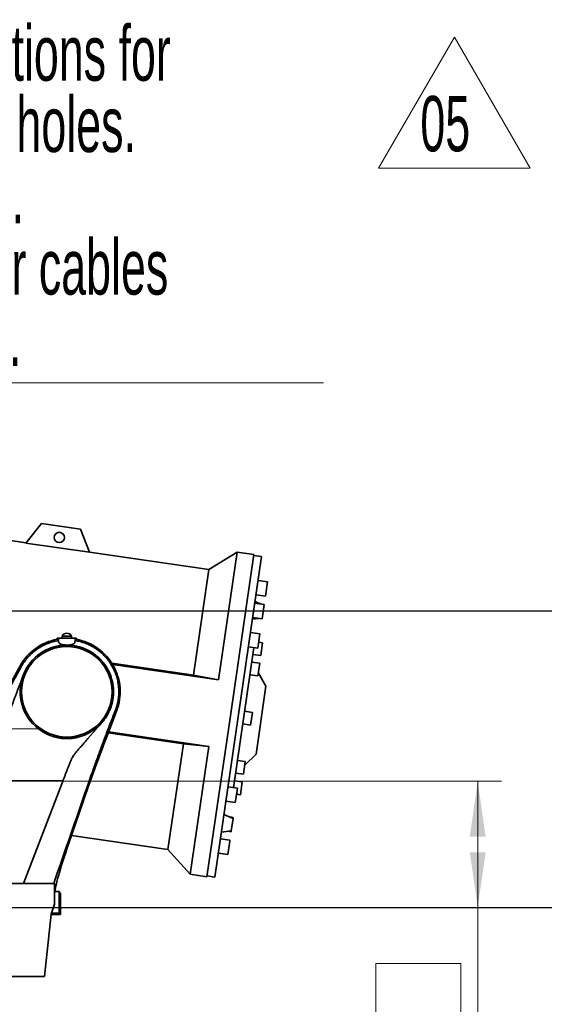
# Model space of a CAD drawing. Header units: millimetres. Extents: x 0 to 12115, y 0 to 8400.
# Tile 19 of 120: x 2733 to 3396, y 3260 to 4506. Entities that reach past the tile are written whole.
import ezdxf

# ---------------------------------------------------------------- set-up
doc = ezdxf.new("R2010")
doc.units = ezdxf.units.MM
doc.header["$LTSCALE"] = 20
doc.layers.add('SVART_TEXT', color=7, linetype='Continuous')
doc.styles.add('SLDTEXTSTYLE0', font='TXT', dxfattribs={"width": 0.605})
doc.dimstyles.new('SLDDIMSTYLE0', dxfattribs={"dimtxt": 70, "dimasz": 70, "dimexe": 0, "dimexo": 0.0625, "dimgap": 17.5, "dimtad": 1, "dimdec": 1, "dimrnd": 1e-09, "dimzin": 12, "dimdsep": 46, "dimtxsty": 'SLDTEXTSTYLE0', "dimsah": 1, "dimcen": 0.09, "dimadec": 0, "dimazin": 3, "dimtfac": 1, "dimtofl": 0, "dimtmove": 0, "dimatfit": 3, "dimfxl": 1, "dimfrac": 2, "dimtolj": 1, "dimtzin": 12, "dimarcsym": 0})
doc.dimstyles.new('SLDDIMSTYLE2', dxfattribs={"dimtxt": 70, "dimasz": 70, "dimexe": 0, "dimexo": 0.0625, "dimgap": -17.5, "dimtad": 1, "dimdec": 1, "dimrnd": 1e-09, "dimzin": 12, "dimdsep": 46, "dimtxsty": 'SLDTEXTSTYLE0', "dimsah": 1, "dimcen": 0.09, "dimadec": 0, "dimazin": 3, "dimtfac": 1, "dimtofl": 0, "dimtmove": 0, "dimatfit": 3, "dimfxl": 1, "dimfrac": 2, "dimtolj": 1, "dimarcsym": 0})
doc.dimstyles.new('SLDDIMSTYLE3', dxfattribs={"dimtxt": 70, "dimasz": 70, "dimexe": 0, "dimexo": 0.0625, "dimgap": 17.5, "dimtad": 0, "dimtih": 1, "dimtoh": 1, "dimdec": 1, "dimrnd": 1e-09, "dimzin": 12, "dimdsep": 46, "dimtxsty": 'SLDTEXTSTYLE0', "dimblk1": 'NONE', "dimsah": 1, "dimcen": 0, "dimadec": 0, "dimazin": 3, "dimtfac": 1, "dimtmove": 0, "dimatfit": 3, "dimldrblk": 'NONE', "dimfxl": 1, "dimfrac": 2, "dimtolj": 1, "dimtzin": 12, "dimarcsym": 0})
doc.dimstyles.new('SLDDIMSTYLE4', dxfattribs={"dimtxt": 70, "dimasz": 70, "dimexe": 0, "dimexo": 0.0625, "dimgap": 17.5, "dimtad": 1, "dimdec": 0, "dimrnd": 1e-09, "dimzin": 12, "dimdsep": 46, "dimtxsty": 'SLDTEXTSTYLE0', "dimsah": 1, "dimcen": 0.09, "dimadec": 0, "dimazin": 3, "dimtfac": 1, "dimtofl": 0, "dimtmove": 0, "dimatfit": 3, "dimfxl": 1, "dimfrac": 2, "dimtolj": 1, "dimtzin": 12, "dimarcsym": 0})

# ---------------------------------------------------------------- blocks, each defined once
blk = doc.blocks.new('_D_5')
at = {"color": 7, "linetype": 'Continuous', "lineweight": 0}
for p, q in [((2403.7, 3542.7), (3341.7, 3542.7)), ((3311.7, 3542.7), (3311.7, 3382.7)), ((2403.7, 3382.7), (3341.7, 3382.7)), ((3311.7, 3382.7), (3311.7, 3095.6)), ((3182.7, 3103.6), (3182.7, 3312.1)), ((3182.7, 3312.1), (3290.2, 3312.1)), ((3290.2, 3312.1), (3290.2, 3103.6)), ((3290.2, 3103.6), (3182.7, 3103.6))]:
    blk.add_line(p, q, dxfattribs=at)
at = {"color": 7, "linetype": 'Continuous', "lineweight": 18}
for points in [[(3311.7, 3542.7), (3301.7, 3472.7), (3321.7, 3472.7)], [(3311.7, 3382.7), (3321.7, 3452.7), (3301.7, 3452.7)]]:
    blk.add_solid(points, dxfattribs=at)
at = {"color": 7, "linetype": 'Continuous', "lineweight": 18, "insert": (3199.9, 3127.7), "char_height": 70, "attachment_point": 1, "rotation": 90, "style": 'SLDTEXTSTYLE0'}
blk.add_mtext('160', dxfattribs=at)
blk = doc.blocks.new('_D_7')
at = {"layer": 'SVART_TEXT'}
for p, q in [((2476.4, 3385.8), (2482.9, 3379.6)), ((2482.9, 3379.6), (3016.4, 2872.7)), ((3016.4, 2872.7), (3136.4, 2872.7))]:
    blk.add_line(p, q, dxfattribs=at)
blk.add_solid([(2482.9, 3379.6), (2526.8, 3324.1), (2540.6, 3338.6)], dxfattribs=at)
at = {"layer": 'SVART_TEXT', "insert": (3136.4, 2909.2), "char_height": 70, "attachment_point": 1, "style": 'SLDTEXTSTYLE0'}
blk.add_mtext('3x M10 Through', dxfattribs=at)
blk = doc.blocks.new('_None')
blk = doc.blocks.new('_D_8')
at = {"layer": 'SVART_TEXT'}
for p, q in [((2093.7, 3758.3), (3577.5, 3758.3)), ((3547.5, 3758.3), (3547.5, 3382.7)), ((2403.7, 3382.7), (3577.5, 3382.7))]:
    blk.add_line(p, q, dxfattribs=at)
for points in [[(3547.5, 3758.3), (3537.5, 3688.3), (3557.5, 3688.3)], [(3547.5, 3382.7), (3557.5, 3452.7), (3537.5, 3452.7)]]:
    blk.add_solid(points, dxfattribs=at)
at = {"layer": 'SVART_TEXT', "insert": (3457.2, 3490.3), "char_height": 70, "attachment_point": 1, "rotation": 90, "style": 'SLDTEXTSTYLE0'}
blk.add_mtext('376', dxfattribs=at)
blk = doc.blocks.new('SW_NOTE_0_3')
at = {"color": 0, "linetype": 'Continuous', "lineweight": 0}
blk.add_line((721.1, 0), (0, 0), dxfattribs=at)
blk.add_line((721.1, 0), (0, 0), dxfattribs=at)
blk.add_line((721.1, 0), (0, 0), dxfattribs=at)
blk.add_line((721.1, 0), (0, 0), dxfattribs=at)
at = {"color": 0, "linetype": 'Continuous', "lineweight": 0, "char_height": 70, "attachment_point": 1, "style": 'SLDTEXTSTYLE0'}
for s, insert in [('Allowed positions for', (8.7, 452.5)), ('attachments holes.', (8.7, 362.3)), ('M12 through.', (8.7, 272.1)), ('Watch out for cables', (8.7, 181.9)), ('when drilling.', (8.7, 91.6))]:
    blk.add_mtext(s, dxfattribs=dict(at, insert=insert))
blk = doc.blocks.new('SW_SYMBOL_HOLE_DEPTH')
at = {"layer": 'SVART_TEXT', "color": 0}
for p, q in [((0, 17500), (16000, 17500)), ((8000, 17500), (8000, 1500)), ((2000, 11100), (8000, 1500)), ((14000, 11100), (8000, 1500))]:
    blk.add_line(p, q, dxfattribs=at)
blk = doc.blocks.new('_D_12')
at = {"layer": 'SVART_TEXT'}
for p, q in [((4112.4, 3571.3), (4112.4, 2428.3)), ((4575.4, 2944.6), (4575.4, 2428.3)), ((4112.4, 2458.3), (3194.1, 2458.3)), ((4112.4, 2458.3), (4575.4, 2458.3))]:
    blk.add_line(p, q, dxfattribs=at)
for points in [[(4112.4, 2458.3), (4182.4, 2448.3), (4182.4, 2468.3)], [(4575.4, 2458.3), (4505.4, 2468.3), (4505.4, 2448.3)]]:
    blk.add_solid(points, dxfattribs=at)
at = {"layer": 'SVART_TEXT', "xscale": 0.004511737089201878, "yscale": 0.004511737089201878, "zscale": 0.004511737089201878}
blk.add_blockref('SW_SYMBOL_HOLE_DEPTH', (3728.7, 2468.4), dxfattribs=at)
at = {"layer": 'SVART_TEXT', "char_height": 70, "attachment_point": 1, "style": 'SLDTEXTSTYLE0'}
for s, insert in [('(4x M12', (3380.8, 2548.7)), ('20)', (3825.4, 2548.7)), ('463', (3194.1, 2548.7))]:
    blk.add_mtext(s, dxfattribs=dict(at, insert=insert))
blk = doc.blocks.new('SW_NOTE_0_6')
at = {"color": 0, "linetype": 'Continuous', "lineweight": 0}
for p, q in [((-52.9, -1.3), (43.1, 164.8)), ((43.1, 164.8), (139, -1.3)), ((139, -1.3), (-52.9, -1.3))]:
    blk.add_line(p, q, dxfattribs=at)
at = {"color": 0, "linetype": 'Continuous', "lineweight": 0, "insert": (0, 90.2), "char_height": 70, "attachment_point": 1, "style": 'SLDTEXTSTYLE0'}
blk.add_mtext('05', dxfattribs=at)

msp = doc.modelspace()

# ---------------------------------------------------------------- linework, layer by layer
at = {"color": 7, "linetype": 'Continuous', "lineweight": 35}
for p, q in [((2740.642577, 3844.235658), (2484.49327, 3881.607216)), ((2740.546304, 3844.113758), (2759.965694, 3868.702311)), ((2759.965694, 3868.702311), (2809.44189, 3861.483855)), ((2809.44189, 3861.483855), (2821.026506, 3832.371893)), ((2740.546304, 3844.113758), (2821.026506, 3832.371893)), ((2971.697693, 3810.525281), (2820.969074, 3832.516218)), ((3007.435913, 3832.597011), (2971.697693, 3810.525281)), ((3038.522999, 3827.050894), (2979.331659, 3421.346093)), ((2983.831562, 3670.809852), (3007.435913, 3832.597011)), ((2999.03209, 3625.642185), (3028.77213, 3829.484109)), ((3028.77213, 3829.484109), (3007.435913, 3832.597011)), ((3038.522999, 3827.050894), (3028.62776, 3828.494585)), ((2952.203556, 3676.910048), (2971.697693, 3810.525281)), ((3045.974913, 3795.00697), (3034.100627, 3796.7394)), ((3043.33729, 3776.928369), (3045.974913, 3795.00697)), ((3031.463003, 3778.660798), (3043.33729, 3776.928369)), ((3041.771672, 3766.197434), (3029.897386, 3767.929864)), ((3037.58017, 3766.808964), (3030.19773, 3769.98846)), ((3039.134049, 3748.118833), (3041.771672, 3766.197434)), ((3026.959418, 3747.792666), (3034.942546, 3748.730362)), ((3027.259762, 3749.851262), (3039.134049, 3748.118833)), ((2786.160142, 3726.424297), (2786.160142, 3723.824297)), ((2787.339448, 3726.424297), (2786.160142, 3726.424297)), ((2798.160142, 3726.424297), (2787.339448, 3726.424297)), ((2798.160142, 3723.824297), (2798.160142, 3726.424297)), ((3036.378981, 3729.235259), (3024.504694, 3730.967688)), ((3033.741357, 3711.156657), (3036.378981, 3729.235259)), ((2780.150593, 3723.824297), (2780.067878, 3722.248161)), ((2780.067878, 3722.248161), (2781.719971, 3720.776862)), ((2780.150593, 3723.824297), (2782.117264, 3723.824297)), ((2781.847974, 3718.678889), (2781.720136, 3720.77715)), ((2782.117264, 3723.824297), (2802.20302, 3723.824297)), ((2802.20302, 3723.824297), (2804.169691, 3723.824297)), ((2802.600255, 3720.775106), (2802.472283, 3718.679401)), ((2802.60037, 3720.776913), (2804.252406, 3722.248161)), ((2804.252406, 3722.248161), (2804.169691, 3723.824297)), ((3039.77253, 3717.861623), (3034.824911, 3718.583468)), ((3037.423645, 3701.762069), (3039.77253, 3717.861623)), ((3028.793738, 3711.878502), (3002.914256, 3534.497317)), ((3021.86707, 3712.889086), (3033.741357, 3711.156657)), ((3027.528406, 3703.20576), (3037.423645, 3701.762069)), ((2733.109691, 3688.556496), (2695.130042, 3620.039396)), ((2952.203556, 3676.910048), (2849.205858, 3691.937161)), ((2850.206735, 3690.305388), (2983.831562, 3670.809852)), ((3036.009189, 3692.067212), (3026.11395, 3693.510903)), ((3027.052581, 3693.373959), (3026.294136, 3694.745919)), ((3033.660303, 3675.967658), (3036.009189, 3692.067212)), ((2733.470383, 3685.63991), (2734.622325, 3687.718029)), ((2736.867403, 3676.528707), (2736.734898, 3676.081429)), ((2738.026461, 3679.321294), (2737.633446, 3678.469362)), ((2738.026461, 3679.321294), (2738.233548, 3679.766962)), ((2739.897201, 3683.208851), (2740.269513, 3683.928542)), ((2983.831562, 3670.809852), (2952.203556, 3676.910048)), ((3023.765064, 3677.411349), (3033.660303, 3675.967658)), ((3043.88464, 3662.926263), (3034.289819, 3680.282439)), ((3043.88464, 3662.926263), (3031.362406, 3577.097314)), ((2846.391914, 3608.824297), (2855.149035, 3631.518906)), ((2852.161015, 3628.579342), (2850.881544, 3625.263608)), ((2853.45791, 3631.940352), (2852.161015, 3628.579342)), ((2853.535543, 3632.141501), (2853.457911, 3631.940355)), ((3026.923679, 3629.793995), (3017.02844, 3631.237686)), ((3024.574793, 3613.694441), (3026.923679, 3629.793995)), ((2836.478841, 3616.870225), (2832.973777, 3612.864267)), ((2836.478413, 3616.870421), (2839.380852, 3620.446232)), ((2839.506661, 3620.615834), (2839.380852, 3620.446232)), ((2839.506661, 3620.615834), (2840.864444, 3622.519347)), ((2841.253079, 3623.091592), (2840.864444, 3622.519347)), ((2969.292051, 3421.80026), (2999.03209, 3625.642185)), ((3014.679554, 3615.138132), (3024.574793, 3613.694441)), ((2763.824036, 3604.026375), (2756.491759, 3608.823283)), ((2829.309766, 3608.658178), (2818.904175, 3596.726076)), ((2827.828524, 3608.823283), (2820.496248, 3604.026375)), ((2829.455187, 3608.824297), (2829.309766, 3608.658178)), ((2832.973777, 3612.864267), (2829.455187, 3608.824297)), ((2844.442831, 3603.760685), (2939.507683, 3589.890956)), ((2971.560186, 3586.700321), (2844.983402, 3605.167564)), ((2920.013547, 3456.275723), (2939.507683, 3589.890956)), ((2939.507683, 3589.890956), (2971.560186, 3586.700321)), ((2947.955835, 3424.913162), (2971.560186, 3586.700321)), ((3017.208652, 3563.205997), (3031.362406, 3577.097314)), ((3017.838168, 3567.520779), (3007.942929, 3568.96447)), ((3015.489283, 3551.421225), (3017.838168, 3567.520779)), ((3005.413858, 3551.6299), (3006.532675, 3552.727972)), ((3005.594044, 3552.864916), (3015.489283, 3551.421225)), ((2737.220234, 3413.44319), (2785.867105, 3539.514035)), ((2785.867105, 3539.514035), (2787.382822, 3543.444057)), ((2787.382822, 3543.444057), (2787.400022, 3543.491121)), ((3014.074827, 3541.726368), (3004.179588, 3543.170059)), ((3011.725941, 3525.626814), (3014.074827, 3541.726368)), ((3007.861875, 3533.775471), (2995.987588, 3535.5079)), ((3005.224251, 3515.696869), (3006.991904, 3527.812582)), ((3006.991904, 3527.812582), (3007.861875, 3533.775471)), ((2794.848492, 3464.493565), (2811.844527, 3514.426238)), ((2993.349965, 3517.429299), (3005.224251, 3515.696869)), ((3006.778322, 3526.348659), (3011.725941, 3525.626814)), ((3002.305325, 3495.690186), (2990.895241, 3500.604321)), ((3002.469184, 3496.813295), (2998.277682, 3497.424825)), ((2999.995419, 3479.857803), (3002.305325, 3495.690186)), ((3002.305325, 3495.690186), (3002.469184, 3496.813295)), ((2987.656929, 3478.408527), (2999.995419, 3479.857803)), ((2995.640058, 3479.346223), (2999.83156, 3478.734693)), ((2999.83156, 3478.734693), (2999.995419, 3479.857803)), ((2798.10533, 3474.061834), (2920.013547, 3456.275723)), ((2998.265943, 3468.003759), (2986.391656, 3469.736188)), ((2995.628319, 3449.925157), (2998.118421, 3466.992622)), ((2998.118421, 3466.992622), (2998.265943, 3468.003759)), ((2920.013547, 3456.275723), (2947.955835, 3424.913162)), ((2983.754032, 3451.657587), (2995.628319, 3449.925157)), ((2947.955835, 3424.913162), (2969.292051, 3421.80026)), ((2969.43642, 3422.789784), (2979.331659, 3421.346093)), ((2710.026901, 3413.44319), (2776.633846, 3413.44319)), ((2776.602337, 3387.028528), (2776.633846, 3413.44319)), ((2776.619263, 3401.21781), (2777.27016, 3402.90465)), ((2782.587908, 3402.90465), (2777.27016, 3402.90465)), ((2782.587908, 3375.714538), (2782.587908, 3402.90465)), ((2784.160142, 3400.824297), (2783.273428, 3401.711011)), ((2784.160142, 3374.142305), (2784.160142, 3400.824297)), ((2776.602337, 3387.028528), (2772.373126, 3374.388748)), ((2764.098867, 3295.664433), (2772.373126, 3374.388748)), ((2784.160142, 3374.142305), (2772.347224, 3374.142305)), ((2782.587908, 3375.714538), (2772.816729, 3375.714538)), ((2784.160142, 3374.142305), (2782.587908, 3375.714538)), ((2764.098867, 3295.664433), (2718.202903, 3295.664433))]:
    msp.add_line(p, q, dxfattribs=at)
at = {"color": 8, "linetype": 'Continuous', "lineweight": 18}
for p, q in [((2782.117264, 3723.824297), (2781.847974, 3718.678889)), ((2802.20302, 3723.824297), (2802.472283, 3718.679401)), ((2733.109691, 3688.556496), (2734.622317, 3687.718034)), ((2855.149035, 3631.518906), (2853.535623, 3632.14147)), ((2756.492528, 3608.824297), (2707.542788, 3608.824297)), ((2829.454871, 3608.824297), (2827.827755, 3608.824297)), ((2787.399676, 3543.491101), (2695.130042, 3543.491101))]:
    msp.add_line(p, q, dxfattribs=at)
at = {"color": 7, "linetype": 'Continuous', "lineweight": 35}
for centre, radius in [((2782.682624, 3851.239749), 6.5), ((2792.160142, 3655.824297), 57.213388)]:
    msp.add_circle(centre, radius, dxfattribs=at)
for centre, radius, start, end in [((2792.279531, 3723.025315), 7, 90.977260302, 150.950252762), ((2792.040753, 3723.025315), 7, 29.049747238, 89.022739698), ((2792.160142, 3655.824297), 67.515573, 100.317535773, 151), ((2792.160142, 3655.824297), 59.002786, 325.634919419, 152.346516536), ((2792.160142, 3655.824297), 67.515573, 338.9, 79.682464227), ((2792.160142, 3655.824297), 59.002786, 159.919532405, 232.805668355), ((2792.160142, 3655.824297), 59.002786, 156.059438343, 159.919532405), ((2792.160142, 3655.824297), 59.002786, 307.194331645, 318.686009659), ((2792.160142, 3655.824297), 59.002786, 318.686009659, 323.364267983), ((2792.160142, 3655.824297), 59.002786, 232.805668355, 307.194331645)]:
    msp.add_arc(centre, radius, start, end, dxfattribs=at)
for centre, major_axis, ratio, start_param, end_param in [((2854.818022, 3608.824297), (58.02916, 149.973183), 0.0488765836, 1.5897059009, 2.2703843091), ((2843.551786, 3571.478032), (65.766381, 169.969607), 0.0488765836, 2.2703843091, 3.030859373), ((2783.739706, 3571.478032), (0, 170), 0.0524077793, 3.011949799, 3.089232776)]:
    msp.add_ellipse(centre, major_axis=major_axis, ratio=ratio, start_param=start_param, end_param=end_param, dxfattribs=at)
for points, knots in [([(2734.637142, 3687.744785), (2735.735571, 3689.598307), (2737.932428, 3693.305351), (2741.898935, 3698.422185), (2746.309993, 3703.150775), (2751.173866, 3707.416473), (2756.429012, 3711.189655), (2762.032657, 3714.417074), (2767.913957, 3717.123657), (2772.021785, 3718.425259), (2774.0757, 3719.076061)], [0, 0, 0, 0, 0.1249998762, 0.2499997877, 0.3749997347, 0.499999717, 0.6249997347, 0.7499997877, 0.8749998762, 1, 1, 1, 1]), ([(2774.0757, 3719.076061), (2775.386273, 3719.428912), (2777.909524, 3720.108258), (2780.483174, 3720.559845), (2781.720074, 3720.776879)], [0, 0, 0, 0, 0.5193985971, 1, 1, 1, 1]), ([(2781.747393, 3713.940854), (2781.074699, 3713.815239), (2779.729311, 3713.564009), (2778.399733, 3713.239343), (2777.734944, 3713.077011)], [0, 0, 0, 0, 0.5000001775, 1, 1, 1, 1]), ([(2789.179533, 3714.761391), (2787.937679, 3714.684775), (2785.447129, 3714.531123), (2782.982895, 3714.13797), (2781.747393, 3713.940854)], [0, 0, 0, 0, 0.4986262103, 1, 1, 1, 1]), ([(2802.472283, 3718.679401), (2802.326064, 3718.157643), (2802.106222, 3717.373167), (2800.963438, 3716.548264), (2799.514202, 3715.875218), (2797.134419, 3715.317476), (2793.793214, 3715.022233), (2790.339987, 3715.030692), (2787.110711, 3715.332626), (2784.436543, 3715.965676), (2782.584753, 3716.96451), (2781.930984, 3717.952607), (2781.861387, 3718.561539), (2781.847974, 3718.678889)], [0, 0, 0, 0, 0.1180629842, 0.1775104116, 0.2369340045, 0.3470148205, 0.4516137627, 0.5546859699, 0.6575973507, 0.7606652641, 0.8650483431, 0.9739928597, 1, 1, 1, 1]), ([(2789.179533, 3714.761391), (2790.711253, 3714.80588), (2793.774069, 3714.894842), (2796.827431, 3714.638416), (2798.353801, 3714.510228)], [0, 0, 0, 0, 0.5001017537, 1, 1, 1, 1]), ([(2809.920912, 3712.13162), (2808.031375, 3712.671122), (2804.235552, 3713.754909), (2800.320143, 3714.257716), (2798.353801, 3714.510228)], [0, 0, 0, 0, 0.4977939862, 1, 1, 1, 1]), ([(2802.600453, 3720.7769), (2802.96596, 3720.716221), (2804.191067, 3720.512836), (2806.448637, 3720.061142), (2810.498304, 3719.070895), (2815.56909, 3717.415447), (2821.375468, 3714.87371), (2826.291558, 3712.149649), (2830.541117, 3709.318254), (2834.150962, 3706.534129), (2837.559532, 3703.506799), (2841.63701, 3699.346513), (2846.194994, 3693.677815), (2850.25712, 3686.996109), (2853.251993, 3680.499129), (2855.367794, 3674.446851), (2856.60323, 3669.337006), (2857.266332, 3665.384561), (2857.601183, 3662.724494), (2857.825018, 3660.090197), (2857.94197, 3657.486216), (2857.956263, 3654.916855), (2857.872229, 3652.386045), (2857.69353, 3649.886738), (2857.434674, 3647.526881), (2857.127112, 3645.412164), (2856.826722, 3643.705607), (2856.517966, 3642.1628), (2856.16052, 3640.563844), (2855.687176, 3638.691351), (2855.160189, 3636.851534), (2854.594855, 3635.072634), (2854.073747, 3633.559646), (2853.696074, 3632.564154), (2853.535703, 3632.141439)], [0, 0, 0, 0, 0.0094964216, 0.0318300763, 0.0589900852, 0.1163221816, 0.1682821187, 0.2212335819, 0.2601507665, 0.2990679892, 0.3379852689, 0.3769026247, 0.448272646, 0.523894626, 0.5766951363, 0.6313871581, 0.6879704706, 0.7111874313, 0.734086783, 0.7566685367, 0.7789327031, 0.8008792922, 0.822508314, 0.8438197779, 0.8650874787, 0.8833419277, 0.8985829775, 0.9094951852, 0.9236675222, 0.9405729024, 0.9589917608, 0.9727105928, 0.988412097, 1, 1, 1, 1]), ([(2777.734944, 3713.077011), (2777.034492, 3712.890335), (2773.955868, 3712.069858), (2768.630323, 3710.110334), (2762.025202, 3706.755751), (2756.058631, 3702.719853), (2751.083835, 3698.377126), (2746.983193, 3693.973908), (2743.542026, 3689.50721), (2741.408814, 3686.073699), (2740.399823, 3684.173899), (2740.269513, 3683.928542)], [0, 0, 0, 0, 0.0445314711, 0.1957242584, 0.3474934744, 0.498656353, 0.6370070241, 0.7522746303, 0.867778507, 0.9829237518, 1, 1, 1, 1]), ([(2811.073212, 3711.755105), (2810.88167, 3711.81941), (2810.498584, 3711.94802), (2810.113469, 3712.07042), (2809.920912, 3712.13162)], [0, 0, 0, 0, 0.4999999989, 1, 1, 1, 1]), ([(2845.540181, 3681.053863), (2845.404147, 3681.337076), (2843.998902, 3684.262703), (2840.822743, 3689.592567), (2835.575533, 3696.090833), (2829.814308, 3701.477312), (2823.802068, 3705.806112), (2817.537093, 3709.313982), (2813.152458, 3710.969866), (2811.073212, 3711.755105)], [0, 0, 0, 0, 0.0198963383, 0.2055312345, 0.3911907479, 0.5470292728, 0.7035121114, 0.8594019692, 1, 1, 1, 1]), ([(2695.130042, 3616.472221), (2696.02853, 3618.093035), (2698.907386, 3623.286303), (2702.776277, 3630.265882), (2706.241714, 3636.517791), (2707.974409, 3639.643758), (2708.840751, 3641.206745), (2709.27392, 3641.98824), (2709.490504, 3642.378987), (2709.598797, 3642.574361), (2709.652943, 3642.672047), (2709.680016, 3642.720891), (2709.693552, 3642.745313), (2709.70032, 3642.757523), (2709.703704, 3642.763629), (2709.705397, 3642.766682), (2709.706243, 3642.768208), (2709.706666, 3642.768971), (2709.706877, 3642.769353), (2709.706983, 3642.769543), (2709.707036, 3642.769639), (2709.707062, 3642.769687), (2709.707075, 3642.76971), (2709.707083, 3642.769724), (2709.856112, 3643.038593), (2710.253038, 3643.754682), (2711.044984, 3645.183409), (2712.206945, 3647.279653), (2713.764071, 3650.08879), (2715.170632, 3652.626292), (2716.316667, 3654.693791), (2717.092217, 3656.092919), (2717.909956, 3657.568156), (2718.769884, 3659.119502), (2719.671999, 3660.746957), (2720.616303, 3662.450521), (2725.220467, 3670.75662), (2729.509839, 3678.494878), (2733.470383, 3685.63991)], [0, 0, 0, 0, 0.0703003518, 0.2252500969, 0.3027249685, 0.3414624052, 0.3608311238, 0.3705154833, 0.375357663, 0.3777787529, 0.3789892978, 0.3795945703, 0.3798972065, 0.3800485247, 0.3801241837, 0.3801620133, 0.380180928, 0.3801903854, 0.3801951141, 0.3801974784, 0.3801986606, 0.3801992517, 0.3801995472, 0.380199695, 0.3801998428, 0.3918610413, 0.4112583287, 0.4421675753, 0.482780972, 0.5330985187, 0.5522262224, 0.5724542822, 0.593782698, 0.6162114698, 0.6397405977, 0.6643700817, 0.6900999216, 1, 1, 1, 1]), ([(2712.693397, 3617.885535), (2713.303847, 3618.958335), (2714.357837, 3620.81061), (2715.688366, 3623.149086), (2716.506331, 3624.58691), (2716.892509, 3625.265982), (2717.002092, 3625.458889), (2717.013831, 3625.479629), (2717.013838, 3625.479642), (2717.013852, 3625.479666), (2717.013879, 3625.479713), (2717.013932, 3625.479808), (2717.014039, 3625.479997), (2717.014253, 3625.480375), (2717.014681, 3625.481131), (2717.015537, 3625.482643), (2717.017248, 3625.485666), (2717.020667, 3625.491708), (2717.027497, 3625.503777), (2717.041121, 3625.527856), (2717.068223, 3625.575775), (2717.121845, 3625.670658), (2717.226765, 3625.856601), (2717.42732, 3626.213191), (2717.791523, 3626.865092), (2718.372961, 3627.923407), (2719.036325, 3629.17482), (2719.656296, 3630.538952), (2720.212956, 3631.873051), (2720.912989, 3633.719154), (2721.760134, 3636.024829), (2722.772081, 3638.733646), (2723.903399, 3641.755621), (2725.037594, 3644.77646), (2726.052479, 3647.483947), (2726.870938, 3649.67151), (2727.610411, 3651.653128), (2728.390816, 3653.741858), (2729.171319, 3655.830552), (2729.952121, 3657.919134), (2730.733162, 3660.007627), (2731.514484, 3662.096014), (2732.299914, 3664.194861), (2733.066054, 3666.24044), (2733.858112, 3668.358818), (2734.719787, 3670.66463), (2735.694911, 3673.282335), (2736.388908, 3675.129154), (2736.74717, 3676.082536)], [0, 0, 0, 0, 0.0586910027, 0.1013346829, 0.1279310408, 0.1373472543, 0.1384800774, 0.1384802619, 0.1384804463, 0.1384808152, 0.138481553, 0.1384830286, 0.1384859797, 0.1384918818, 0.1385036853, 0.1385272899, 0.1385744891, 0.1386688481, 0.1388574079, 0.1392338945, 0.1399843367, 0.1414750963, 0.1444161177, 0.1501361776, 0.1609284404, 0.1799222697, 0.2075568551, 0.2282440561, 0.2511452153, 0.276283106, 0.3221148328, 0.3679465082, 0.413778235, 0.4755467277, 0.5213754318, 0.5512643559, 0.5866054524, 0.6219465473, 0.6572876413, 0.6926287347, 0.7279698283, 0.7633109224, 0.7986520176, 0.8345273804, 0.8671747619, 0.9061897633, 0.9515723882, 1, 1, 1, 1]), ([(2737.633446, 3678.469362), (2737.471692, 3678.108494), (2737.186689, 3677.472663), (2736.963793, 3676.813681), (2736.867403, 3676.528707)], [0, 0, 0, 0, 0.5675535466, 1, 1, 1, 1]), ([(2738.233548, 3679.766962), (2738.526379, 3680.393585), (2739.065949, 3681.548198), (2739.63636, 3682.687749), (2739.897201, 3683.208851)], [0, 0, 0, 0, 0.5427129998, 1, 1, 1, 1]), ([(2847.147935, 3677.325511), (2846.896375, 3677.953975), (2846.393255, 3679.210902), (2845.824539, 3680.439542), (2845.540181, 3681.053863)], [0, 0, 0, 0, 0.4999998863, 1, 1, 1, 1]), ([(2850.527556, 3664.514941), (2850.14677, 3666.696523), (2849.384659, 3671.062777), (2847.893861, 3675.236949), (2847.147935, 3677.325511)], [0, 0, 0, 0, 0.4996463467, 1, 1, 1, 1]), ([(2850.527556, 3664.514941), (2850.584815, 3664.113896), (2850.699334, 3663.311807), (2850.791026, 3662.506795), (2850.836872, 3662.104289)], [0, 0, 0, 0, 0.5000001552, 1, 1, 1, 1]), ([(2850.602445, 3647.648887), (2850.871535, 3650.04488), (2851.411834, 3654.855732), (2851.029026, 3659.681795), (2850.836872, 3662.104289)], [0, 0, 0, 0, 0.49803935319, 1, 1, 1, 1]), ([(2849.065351, 3640.122727), (2848.620176, 3638.655129), (2847.726985, 3635.710572), (2845.927667, 3631.397972), (2843.830174, 3627.142443), (2842.11405, 3624.444924), (2841.253079, 3623.091592)], [0, 0, 0, 0, 0.2444502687, 0.4904599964, 0.7443662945, 1, 1, 1, 1]), ([(2850.026388, 3644.254661), (2849.886685, 3643.566535), (2849.605239, 3642.180237), (2849.246181, 3640.811869), (2849.065351, 3640.122727)], [0, 0, 0, 0, 0.4963762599, 1, 1, 1, 1]), ([(2850.602445, 3647.648887), (2850.517263, 3647.082633), (2850.346522, 3645.947613), (2850.133257, 3644.81981), (2850.026388, 3644.254661)], [0, 0, 0, 0, 0.4988931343, 1, 1, 1, 1]), ([(2850.881544, 3625.263608), (2849.357856, 3621.322764), (2846.311693, 3613.444214), (2842.242014, 3602.871685), (2838.72161, 3593.594284), (2835.745592, 3585.653356), (2832.864135, 3577.864141), (2830.098143, 3570.280168), (2827.459625, 3562.938978), (2824.510829, 3554.592393), (2821.33089, 3545.417626), (2805.020491, 3498.239452), (2789.710353, 3454.104354), (2775.605298, 3413.44319)], [0, 0, 0, 0, 0.0492341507, 0.0984290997, 0.1318741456, 0.1653671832, 0.1988080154, 0.2318918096, 0.265026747, 0.2981084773, 0.3493025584, 0.4005198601, 1, 1, 1, 1]), ([(2820.496248, 3604.026375), (2818.887772, 3603.183624), (2815.670904, 3601.498165), (2810.520222, 3599.511282), (2805.154243, 3597.97291), (2799.843529, 3597.004466), (2794.720939, 3596.553167), (2789.780393, 3596.542184), (2784.805237, 3596.967362), (2778.701582, 3598.045971), (2771.543366, 3600.128971), (2766.415506, 3602.717971), (2763.824036, 3604.026375)], [0, 0, 0, 0, 0.0919433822, 0.1838819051, 0.2791584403, 0.3744301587, 0.4568864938, 0.5393421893, 0.6243887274, 0.7094372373, 0.8531580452, 1, 1, 1, 1]), ([(2787.400962, 3543.491101), (2787.866344, 3544.698085), (2788.80578, 3547.134543), (2790.270053, 3550.931923), (2791.710038, 3554.66401), (2792.909744, 3557.772035), (2793.920679, 3560.372743), (2794.861668, 3562.810753), (2795.826834, 3565.323792), (2796.713216, 3567.663191), (2797.558418, 3569.686139), (2798.940557, 3572.564789), (2800.956107, 3575.938187), (2804.336617, 3580.089311), (2807.651275, 3583.830532), (2811.205552, 3587.917845), (2814.792505, 3592.014168), (2817.447517, 3595.056769), (2818.904175, 3596.726076)], [0, 0, 0, 0, 0.0691800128, 0.1396490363, 0.2114107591, 0.2730090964, 0.3063313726, 0.3494058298, 0.4011272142, 0.4369683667, 0.4697690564, 0.5057345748, 0.588137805, 0.6526141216, 0.752472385, 0.8171968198, 0.8997060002, 1, 1, 1, 1])]:
    msp.add_open_spline(points, degree=3, knots=knots, dxfattribs=at)

# ---------------------------------------------------------------- block references
at = {"color": 7, "linetype": 'Continuous', "lineweight": 0}
for name, p in [('SW_NOTE_0_3', (2395.555556, 4046.666692)), ('SW_NOTE_0_6', (3239.162829, 4319.665735))]:
    msp.add_blockref(name, p, dxfattribs=at)

# ---------------------------------------------------------------- dimensions: what is measured, and where the dimension line sits
at = {"color": 7, "linetype": 'Continuous', "lineweight": 18}
dim = msp.add_linear_dim(base=(3311.658822, 3382.714297), p1=(2399.660142, 3542.714297), p2=(2399.660142, 3382.714297), angle=90, dimstyle='SLDDIMSTYLE2', dxfattribs=at)
dim.commit()
dim.dimension.update_dxf_attribs({"geometry": '_D_5', "text_midpoint": (3311.658822, 3207.872301), "dimtype": 160})
at = {"layer": 'SVART_TEXT'}
dim = msp.add_linear_dim(base=(3547.471544, 3382.714297), p1=(2089.660142, 3758.314297), p2=(2399.660142, 3382.714297), angle=90, dimstyle='SLDDIMSTYLE4', dxfattribs=at)
dim.commit()
dim.dimension.update_dxf_attribs({"geometry": '_D_8', "text_midpoint": (3547.471544, 3570.514297), "dimtype": 160})
dim = msp.add_linear_dim(base=(4575.448661, 2458.314297), p1=(4112.448661, 3575.324297), p2=(4575.448661, 2948.586753), text='<> (4x M12{\\fGDT;x}20)', dimstyle='SLDDIMSTYLE0', dxfattribs=at)
dim.commit()
dim.dimension.update_dxf_attribs({"geometry": '_D_12', "text_midpoint": (3579.212707, 2458.314297), "dimtype": 160})
dim = msp.add_diameter_dim_2p(p1=(2476.397948, 3385.813989), p2=(2482.922336, 3379.614604), text='3x M10 Through', dimstyle='SLDDIMSTYLE3', override={"dimpost": '<>'}, dxfattribs=at)
dim.commit()
dim.dimension.update_dxf_attribs({"geometry": '_D_7', "text_midpoint": (3486.481392, 2872.726389), "dimtype": 163})

doc.saveas('drawing.dxf')
